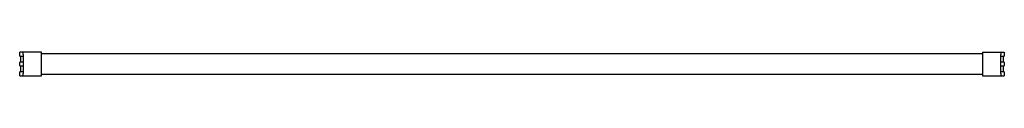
# Model space of a CAD drawing. Header units: millimetres. Extents: x 57 to 485, y 379 to 390.
import ezdxf

# ---------------------------------------------------------------- set-up
doc = ezdxf.new("R2010")
doc.units = ezdxf.units.MM
doc.header["$LTSCALE"] = 49.876791
doc.layers.add('00_COMPONENTS', color=7, linetype='CONTINUOUS')

msp = doc.modelspace()

# ---------------------------------------------------------------- linework, layer by layer
at = {"layer": '00_COMPONENTS', "color": 7, "linetype": 'Continuous'}
for p, q in [((57.45, 387.8), (57.45, 389.55)), ((66.95, 389.55), (57.45, 389.55)), ((66.95, 379.35), (66.95, 389.55)), ((475.95, 389.55), (485.45, 389.55)), ((475.95, 389.55), (475.95, 379.35)), ((485.45, 389.55), (485.45, 387.8)), ((57.45, 387.8), (59.07, 387.8)), ((57.45, 383.6), (57.45, 385.3)), ((59.14, 385.3), (57.45, 385.3)), ((57.95, 385.3), (57.95, 387.8)), ((66.95, 388.95), (475.95, 388.95)), ((485.45, 385.3), (483.75, 385.3)), ((483.82, 387.8), (485.45, 387.8)), ((484.95, 387.8), (484.95, 385.3)), ((485.45, 385.3), (485.45, 383.6)), ((57.45, 383.6), (59.14, 383.6)), ((57.45, 379.35), (57.45, 381.1)), ((59.07, 381.1), (57.45, 381.1)), ((57.95, 381.1), (57.95, 383.6)), ((483.75, 383.6), (485.45, 383.6)), ((485.45, 381.1), (483.82, 381.1)), ((484.95, 383.6), (484.95, 381.1)), ((485.45, 381.1), (485.45, 379.35)), ((57.45, 379.35), (66.95, 379.35)), ((475.95, 379.95), (66.95, 379.95)), ((475.95, 379.35), (485.45, 379.35))]:
    msp.add_line(p, q, dxfattribs=at)
for centre, radius, start, end in [((-5.6, 384.5), 64.75, 2.9249, 4.4768), ((550.64, 384.36), 66.9, 175.5476, 177.0495), ((-33.04, 384.5), 92.18, 0.5002, 2.0545), ((-7.59, 384.52), 66.74, 359.9375, 0.6673), ((577.08, 384.47), 93.34, 177.9554, 179.4904), ((550.49, 384.52), 66.74, 179.332, 180.0617), ((-7.49, 384.53), 66.64, 355.5461, 357.0539), ((-34.15, 384.43), 93.3, 357.9543, 359.49), ((-7.59, 384.38), 66.74, 359.332, 0.0618), ((550.49, 384.38), 66.74, 179.9383, 180.6681), ((576.1, 384.41), 92.36, 180.5014, 182.0528), ((548.61, 384.41), 64.86, 182.9269, 184.476)]:
    msp.add_arc(centre, radius, start, end, dxfattribs=at)

doc.saveas('drawing.dxf')
